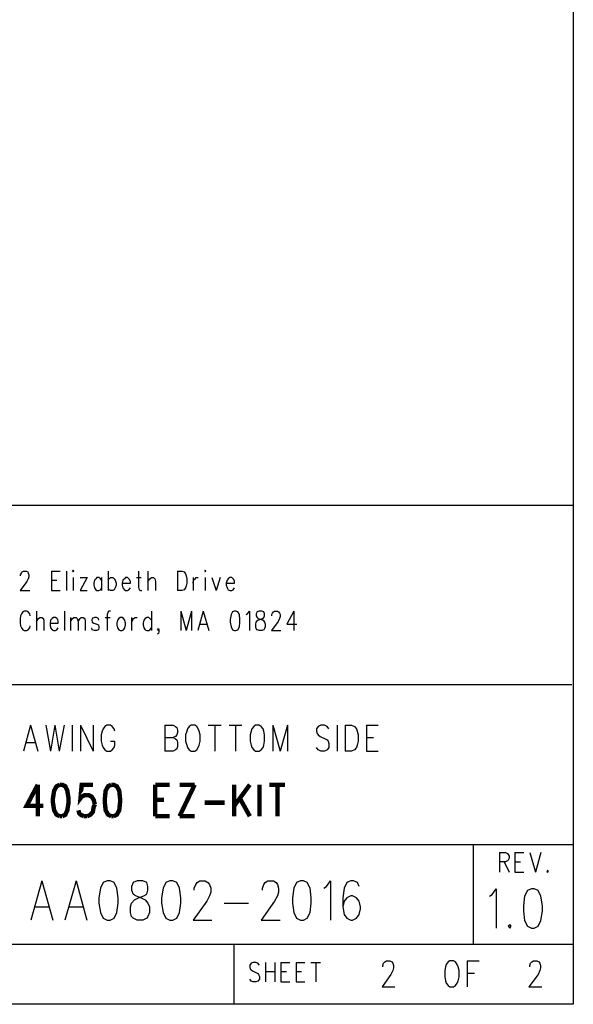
# Model space of a CAD drawing. Extents: x 11.9 to 28.1, y 10.8 to 21.2.
# Tile 9 of 10: x 26.7 to 28.1, y 10.8 to 13.3. Entities that reach past the tile are written whole.
import ezdxf

# ---------------------------------------------------------------- set-up
doc = ezdxf.new("R2010")
doc.units = 0
doc.header["$MEASUREMENT"] = 0
doc.layers.add('LAYNR1', color=2, linetype='Continuous')

msp = doc.modelspace()

# ---------------------------------------------------------------- linework, layer by layer
at = {"layer": 'LAYNR1'}
for points in [[(28.092, 21.199), (28.092, 10.799)], [(23.388, 12.049), (28.092, 12.049)], [(28.092, 12.049), (28.092, 10.815)], [(26.708, 11.872), (26.708, 11.875), (26.71, 11.879), (26.712, 11.882), (26.715, 11.884), (26.722, 11.884), (26.726, 11.882), (26.727, 11.879), (26.729, 11.875), (26.729, 11.87), (26.727, 11.865), (26.724, 11.858), (26.707, 11.835)], [(26.785, 11.884), (26.785, 11.835)], [(26.785, 11.884), (26.807, 11.884)], [(26.823, 11.884), (26.823, 11.835)], [(26.84, 11.868), (26.84, 11.835)], [(26.875, 11.868), (26.857, 11.835)], [(26.857, 11.868), (26.875, 11.868)], [(26.911, 11.861), (26.908, 11.865), (26.904, 11.868), (26.899, 11.868), (26.896, 11.865), (26.893, 11.861), (26.891, 11.854)], [(26.911, 11.868), (26.911, 11.835)], [(26.927, 11.884), (26.927, 11.835)], [(26.927, 11.861), (26.93, 11.865), (26.933, 11.868), (26.939, 11.868), (26.942, 11.865), (26.945, 11.861), (26.947, 11.854)], [(26.983, 11.854), (26.983, 11.858), (26.981, 11.863), (26.979, 11.865), (26.976, 11.868), (26.971, 11.868), (26.968, 11.865), (26.964, 11.861), (26.962, 11.854)], [(26.998, 11.868), (27.01, 11.868)], [(27.003, 11.884), (27.003, 11.844), (27.005, 11.837), (27.008, 11.835)], [(27.027, 11.884), (27.027, 11.835)], [(27.027, 11.858), (27.032, 11.865), (27.036, 11.868), (27.041, 11.868), (27.044, 11.865), (27.046, 11.858), (27.046, 11.835)], [(27.101, 11.884), (27.101, 11.835)], [(27.101, 11.884), (27.112, 11.884), (27.118, 11.882), (27.121, 11.877), (27.123, 11.872)], [(27.123, 11.872), (27.124, 11.865), (27.124, 11.854)], [(27.14, 11.868), (27.14, 11.835)], [(27.14, 11.854), (27.141, 11.861), (27.145, 11.865), (27.148, 11.868), (27.153, 11.868)], [(27.17, 11.868), (27.17, 11.835)], [(27.187, 11.868), (27.198, 11.835)], [(27.208, 11.868), (27.198, 11.835)], [(27.244, 11.854), (27.244, 11.858), (27.242, 11.863), (27.24, 11.865), (27.237, 11.868), (27.232, 11.868), (27.228, 11.865), (27.225, 11.861), (27.223, 11.854)], [(26.785, 11.861), (26.799, 11.861)], [(26.891, 11.854), (26.891, 11.849), (26.893, 11.842), (26.896, 11.837), (26.899, 11.835)], [(26.904, 11.835), (26.908, 11.837), (26.911, 11.842)], [(26.933, 11.835), (26.93, 11.837), (26.927, 11.842)], [(26.947, 11.854), (26.947, 11.849), (26.945, 11.842), (26.942, 11.837), (26.939, 11.835)], [(26.962, 11.854), (26.983, 11.854)], [(26.962, 11.854), (26.962, 11.849), (26.964, 11.842), (26.968, 11.837), (26.971, 11.835)], [(26.976, 11.835), (26.979, 11.837), (26.983, 11.842)], [(27.124, 11.854), (27.123, 11.847), (27.121, 11.842), (27.118, 11.837), (27.112, 11.835)], [(27.223, 11.854), (27.244, 11.854)], [(27.223, 11.854), (27.223, 11.849), (27.225, 11.842), (27.228, 11.837), (27.232, 11.835)], [(27.237, 11.835), (27.24, 11.837), (27.244, 11.842)], [(26.707, 11.835), (26.731, 11.835)], [(26.785, 11.835), (26.807, 11.835)], [(26.857, 11.835), (26.875, 11.835)], [(26.899, 11.835), (26.904, 11.835)], [(26.939, 11.835), (26.933, 11.835)], [(26.971, 11.835), (26.976, 11.835)], [(27.008, 11.835), (27.012, 11.835)], [(27.112, 11.835), (27.101, 11.835)], [(27.232, 11.835), (27.237, 11.835)], [(26.708, 11.772), (26.707, 11.765), (26.707, 11.754)], [(26.732, 11.772), (26.731, 11.777), (26.727, 11.782), (26.724, 11.784), (26.717, 11.784), (26.714, 11.782), (26.71, 11.777), (26.708, 11.772)], [(26.748, 11.784), (26.748, 11.735)], [(26.748, 11.758), (26.753, 11.765), (26.756, 11.768), (26.761, 11.768), (26.765, 11.765), (26.766, 11.758), (26.766, 11.735)], [(26.802, 11.754), (26.802, 11.758), (26.801, 11.763), (26.799, 11.765), (26.795, 11.768), (26.79, 11.768), (26.787, 11.765), (26.783, 11.761), (26.782, 11.754)], [(26.818, 11.784), (26.818, 11.735)], [(26.833, 11.768), (26.833, 11.735)], [(26.833, 11.758), (26.838, 11.765), (26.841, 11.768), (26.847, 11.768), (26.85, 11.765), (26.852, 11.758), (26.852, 11.735)], [(26.852, 11.758), (26.857, 11.765), (26.86, 11.768), (26.865, 11.768), (26.869, 11.765), (26.87, 11.758), (26.87, 11.735)], [(26.904, 11.761), (26.903, 11.765), (26.898, 11.768), (26.893, 11.768), (26.887, 11.765), (26.886, 11.761), (26.887, 11.756), (26.891, 11.754)], [(26.92, 11.768), (26.932, 11.768)], [(26.933, 11.784), (26.93, 11.784), (26.927, 11.782), (26.925, 11.775), (26.925, 11.735)], [(26.957, 11.768), (26.954, 11.765), (26.951, 11.761), (26.949, 11.754)], [(26.971, 11.754), (26.969, 11.761), (26.966, 11.765), (26.962, 11.768), (26.957, 11.768)], [(26.986, 11.768), (26.986, 11.735)], [(26.986, 11.754), (26.988, 11.761), (26.991, 11.765), (26.995, 11.768), (27, 11.768)], [(27.036, 11.761), (27.032, 11.765), (27.029, 11.768), (27.024, 11.768), (27.02, 11.765), (27.017, 11.761), (27.015, 11.754)], [(27.036, 11.784), (27.036, 11.735)], [(27.109, 11.784), (27.109, 11.735)], [(27.109, 11.784), (27.123, 11.735)], [(27.136, 11.784), (27.123, 11.735)], [(27.136, 11.784), (27.136, 11.735)], [(27.165, 11.784), (27.152, 11.735)], [(27.165, 11.784), (27.179, 11.735)], [(27.244, 11.784), (27.239, 11.782), (27.235, 11.775), (27.233, 11.763), (27.233, 11.756), (27.235, 11.744), (27.239, 11.737), (27.244, 11.735)], [(27.247, 11.735), (27.252, 11.737), (27.256, 11.744), (27.257, 11.756), (27.257, 11.763), (27.256, 11.775), (27.252, 11.782), (27.247, 11.784), (27.244, 11.784)], [(27.273, 11.775), (27.276, 11.777), (27.281, 11.784), (27.281, 11.735)], [(27.305, 11.735), (27.3, 11.737), (27.298, 11.74), (27.297, 11.744), (27.297, 11.751), (27.298, 11.756), (27.302, 11.761), (27.307, 11.763), (27.314, 11.765), (27.317, 11.768), (27.319, 11.772)], [(27.305, 11.784), (27.3, 11.782), (27.298, 11.777), (27.298, 11.772)], [(27.298, 11.772), (27.3, 11.768), (27.303, 11.765), (27.31, 11.763), (27.315, 11.761), (27.319, 11.756), (27.32, 11.751), (27.32, 11.744), (27.319, 11.74), (27.317, 11.737), (27.312, 11.735)], [(27.319, 11.772), (27.319, 11.777), (27.317, 11.782), (27.312, 11.784), (27.305, 11.784)], [(27.337, 11.772), (27.337, 11.775), (27.339, 11.779), (27.341, 11.782), (27.344, 11.784), (27.351, 11.784), (27.354, 11.782), (27.356, 11.779), (27.358, 11.775), (27.358, 11.77), (27.356, 11.765), (27.353, 11.758), (27.336, 11.735)], [(27.392, 11.784), (27.375, 11.751), (27.4, 11.751)], [(27.392, 11.784), (27.392, 11.735)], [(26.707, 11.754), (26.708, 11.747), (26.71, 11.742), (26.714, 11.737), (26.717, 11.735)], [(26.724, 11.735), (26.727, 11.737), (26.731, 11.742), (26.732, 11.747)], [(26.782, 11.754), (26.802, 11.754)], [(26.782, 11.754), (26.782, 11.749), (26.783, 11.742), (26.787, 11.737), (26.79, 11.735)], [(26.795, 11.735), (26.799, 11.737), (26.802, 11.742)], [(26.893, 11.735), (26.887, 11.737), (26.886, 11.742)], [(26.891, 11.754), (26.899, 11.751), (26.903, 11.749), (26.904, 11.744), (26.904, 11.742), (26.903, 11.737), (26.898, 11.735)], [(26.949, 11.754), (26.949, 11.749), (26.951, 11.742), (26.954, 11.737), (26.957, 11.735)], [(26.962, 11.735), (26.966, 11.737), (26.969, 11.742), (26.971, 11.749), (26.971, 11.754)], [(27.015, 11.754), (27.015, 11.749), (27.017, 11.742), (27.02, 11.737), (27.024, 11.735)], [(27.029, 11.735), (27.032, 11.737), (27.036, 11.742)], [(27.053, 11.735), (27.051, 11.737), (27.053, 11.74), (27.054, 11.737), (27.054, 11.733), (27.053, 11.728), (27.051, 11.726)], [(27.157, 11.751), (27.174, 11.751)], [(26.717, 11.735), (26.724, 11.735)], [(26.79, 11.735), (26.795, 11.735)], [(26.898, 11.735), (26.893, 11.735)], [(26.957, 11.735), (26.962, 11.735)], [(27.024, 11.735), (27.029, 11.735)], [(27.054, 11.737), (27.053, 11.735)], [(27.244, 11.735), (27.247, 11.735)], [(27.312, 11.735), (27.305, 11.735)], [(27.336, 11.735), (27.36, 11.735)], [(28.088, 11.599), (25.592, 11.599)], [(26.733, 11.498), (26.715, 11.433)], [(26.733, 11.498), (26.751, 11.433)], [(26.771, 11.498), (26.783, 11.433)], [(26.794, 11.498), (26.783, 11.433)], [(26.794, 11.498), (26.805, 11.433)], [(26.817, 11.498), (26.805, 11.433)], [(26.837, 11.498), (26.837, 11.433)], [(26.858, 11.498), (26.858, 11.433)], [(26.858, 11.498), (26.89, 11.433)], [(26.89, 11.498), (26.89, 11.433)], [(26.919, 11.495), (26.915, 11.489)], [(26.937, 11.495), (26.933, 11.498), (26.924, 11.498), (26.919, 11.495)], [(26.942, 11.489), (26.937, 11.495)], [(27.069, 11.498), (27.069, 11.433)], [(27.069, 11.498), (27.09, 11.498), (27.096, 11.495)], [(27.096, 11.495), (27.099, 11.492), (27.101, 11.486), (27.101, 11.48), (27.099, 11.474), (27.096, 11.47)], [(27.13, 11.495), (27.126, 11.489)], [(27.135, 11.498), (27.13, 11.495)], [(27.149, 11.495), (27.144, 11.498), (27.135, 11.498)], [(27.153, 11.489), (27.149, 11.495)], [(27.178, 11.498), (27.21, 11.498)], [(27.194, 11.498), (27.194, 11.433)], [(27.23, 11.498), (27.262, 11.498)], [(27.246, 11.498), (27.246, 11.433)], [(27.292, 11.495), (27.287, 11.489)], [(27.296, 11.498), (27.292, 11.495)], [(27.31, 11.495), (27.305, 11.498), (27.296, 11.498)], [(27.315, 11.489), (27.31, 11.495)], [(27.34, 11.498), (27.34, 11.433)], [(27.34, 11.498), (27.358, 11.433)], [(27.376, 11.498), (27.358, 11.433)], [(27.376, 11.498), (27.376, 11.433)], [(27.453, 11.495), (27.449, 11.489)], [(27.476, 11.495), (27.469, 11.498), (27.46, 11.498), (27.453, 11.495)], [(27.48, 11.489), (27.476, 11.495)], [(27.501, 11.498), (27.501, 11.433)], [(27.521, 11.498), (27.521, 11.433)], [(27.521, 11.498), (27.537, 11.498), (27.544, 11.495)], [(27.544, 11.495), (27.549, 11.489)], [(27.574, 11.498), (27.574, 11.433)], [(27.574, 11.498), (27.603, 11.498)], [(26.912, 11.483), (26.91, 11.474), (26.91, 11.458)], [(26.915, 11.489), (26.912, 11.483)], [(26.944, 11.483), (26.942, 11.489)], [(27.069, 11.467), (27.09, 11.467), (27.096, 11.464)], [(27.096, 11.47), (27.09, 11.467)], [(27.124, 11.483), (27.121, 11.474), (27.121, 11.458)], [(27.126, 11.489), (27.124, 11.483)], [(27.155, 11.483), (27.153, 11.489)], [(27.158, 11.458), (27.158, 11.474), (27.155, 11.483)], [(27.285, 11.483), (27.283, 11.474), (27.283, 11.458)], [(27.287, 11.489), (27.285, 11.483)], [(27.317, 11.483), (27.315, 11.489)], [(27.319, 11.458), (27.319, 11.474), (27.317, 11.483)], [(27.449, 11.489), (27.449, 11.483)], [(27.449, 11.483), (27.451, 11.477)], [(27.451, 11.477), (27.453, 11.474), (27.458, 11.47)], [(27.458, 11.47), (27.471, 11.464)], [(27.549, 11.489), (27.551, 11.483)], [(27.551, 11.483), (27.553, 11.474), (27.553, 11.458)], [(27.574, 11.467), (27.592, 11.467)], [(26.721, 11.455), (26.744, 11.455)], [(26.91, 11.458), (26.912, 11.448), (26.915, 11.442), (26.919, 11.436), (26.924, 11.433)], [(26.933, 11.433), (26.937, 11.436), (26.942, 11.442), (26.944, 11.448), (26.944, 11.458)], [(26.933, 11.458), (26.944, 11.458)], [(27.096, 11.464), (27.099, 11.461), (27.101, 11.455), (27.101, 11.445)], [(27.101, 11.445), (27.099, 11.439)], [(27.121, 11.458), (27.124, 11.448), (27.126, 11.442), (27.13, 11.436), (27.135, 11.433)], [(27.144, 11.433), (27.149, 11.436), (27.153, 11.442), (27.155, 11.448), (27.158, 11.458)], [(27.283, 11.458), (27.285, 11.448), (27.287, 11.442), (27.292, 11.436), (27.296, 11.433)], [(27.305, 11.433), (27.31, 11.436), (27.315, 11.442), (27.317, 11.448), (27.319, 11.458)], [(27.48, 11.452), (27.48, 11.442), (27.476, 11.436), (27.469, 11.433)], [(27.471, 11.464), (27.476, 11.461), (27.478, 11.458)], [(27.478, 11.458), (27.48, 11.452)], [(27.553, 11.458), (27.551, 11.448), (27.549, 11.442), (27.544, 11.436), (27.537, 11.433)], [(26.924, 11.433), (26.933, 11.433)], [(27.09, 11.433), (27.069, 11.433)], [(27.099, 11.439), (27.096, 11.436), (27.09, 11.433)], [(27.135, 11.433), (27.144, 11.433)], [(27.296, 11.433), (27.305, 11.433)], [(27.46, 11.433), (27.453, 11.436), (27.449, 11.442)], [(27.469, 11.433), (27.46, 11.433)], [(27.537, 11.433), (27.521, 11.433)], [(27.574, 11.433), (27.603, 11.433)], [(25.592, 11.199), (28.092, 11.199)], [(27.842, 10.949), (27.842, 11.199)], [(28.092, 11.199), (28.092, 10.949)], [(27.907, 11.179), (27.907, 11.13)], [(27.907, 11.179), (27.922, 11.179), (27.927, 11.177), (27.929, 11.174), (27.931, 11.17), (27.931, 11.165), (27.929, 11.16), (27.927, 11.158), (27.922, 11.156), (27.907, 11.156)], [(27.946, 11.179), (27.946, 11.13)], [(27.946, 11.179), (27.968, 11.179)], [(27.983, 11.179), (27.997, 11.13)], [(28.011, 11.179), (27.997, 11.13)], [(27.919, 11.156), (27.931, 11.13)], [(27.946, 11.156), (27.96, 11.156)], [(27.946, 11.13), (27.968, 11.13)], [(28.028, 11.135), (28.026, 11.132), (28.028, 11.13)], [(28.028, 11.13), (28.029, 11.132), (28.028, 11.135)], [(26.761, 11.108), (26.734, 11.01)], [(26.761, 11.108), (26.789, 11.01)], [(26.847, 11.108), (26.819, 11.01)], [(26.847, 11.108), (26.874, 11.01)], [(26.915, 11.104), (26.908, 11.09), (26.904, 11.066)], [(26.925, 11.108), (26.915, 11.104)], [(26.942, 11.104), (26.932, 11.108), (26.925, 11.108)], [(26.952, 11.066), (26.949, 11.09), (26.942, 11.104)], [(26.99, 11.104), (26.986, 11.094), (26.986, 11.085)], [(27, 11.108), (26.99, 11.104)], [(27.024, 11.104), (27.014, 11.108), (27, 11.108)], [(27.027, 11.085), (27.027, 11.094), (27.024, 11.104)], [(27.072, 11.104), (27.065, 11.09), (27.061, 11.066)], [(27.082, 11.108), (27.072, 11.104)], [(27.099, 11.104), (27.089, 11.108), (27.082, 11.108)], [(27.109, 11.066), (27.106, 11.09), (27.099, 11.104)], [(27.177, 11.104), (27.181, 11.099), (27.184, 11.09), (27.184, 11.08), (27.181, 11.071), (27.174, 11.057), (27.14, 11.01)], [(27.143, 11.085), (27.143, 11.09), (27.147, 11.099), (27.15, 11.104)], [(27.15, 11.104), (27.157, 11.108), (27.17, 11.108), (27.177, 11.104)], [(27.348, 11.104), (27.351, 11.099), (27.354, 11.09), (27.354, 11.08), (27.351, 11.071), (27.344, 11.057), (27.31, 11.01)], [(27.314, 11.085), (27.314, 11.09), (27.317, 11.099), (27.32, 11.104)], [(27.32, 11.104), (27.327, 11.108), (27.341, 11.108), (27.348, 11.104)], [(27.399, 11.104), (27.392, 11.09), (27.389, 11.066)], [(27.409, 11.108), (27.399, 11.104)], [(27.426, 11.104), (27.416, 11.108), (27.409, 11.108)], [(27.436, 11.066), (27.433, 11.09), (27.426, 11.104)], [(27.467, 11.09), (27.474, 11.094), (27.484, 11.108), (27.484, 11.01)], [(27.525, 11.104), (27.518, 11.09), (27.515, 11.066)], [(27.552, 11.104), (27.542, 11.108), (27.535, 11.108), (27.525, 11.104)], [(27.556, 11.094), (27.552, 11.104)], [(26.986, 11.085), (26.99, 11.075), (26.997, 11.071), (27.01, 11.066)], [(27.003, 11.066), (27.017, 11.071), (27.024, 11.075), (27.027, 11.085)], [(27.882, 11.07), (27.889, 11.074), (27.899, 11.088), (27.899, 10.99)], [(27.977, 11.084), (27.97, 11.07), (27.967, 11.046)], [(27.987, 11.088), (27.977, 11.084)], [(28.004, 11.084), (27.994, 11.088), (27.987, 11.088)], [(28.015, 11.046), (28.011, 11.07), (28.004, 11.084)], [(26.904, 11.066), (26.904, 11.052), (26.908, 11.029)], [(26.949, 11.029), (26.952, 11.052), (26.952, 11.066)], [(26.983, 11.029), (26.983, 11.043), (26.986, 11.052), (26.993, 11.061), (27.003, 11.066)], [(27.01, 11.066), (27.02, 11.061), (27.027, 11.052), (27.031, 11.043), (27.031, 11.029)], [(27.061, 11.066), (27.061, 11.052), (27.065, 11.029)], [(27.106, 11.029), (27.109, 11.052), (27.109, 11.066)], [(27.218, 11.052), (27.279, 11.052)], [(27.389, 11.066), (27.389, 11.052), (27.392, 11.029)], [(27.433, 11.029), (27.436, 11.052), (27.436, 11.066)], [(27.515, 11.066), (27.515, 11.043), (27.518, 11.024), (27.525, 11.015), (27.535, 11.01)], [(27.525, 11.066), (27.518, 11.057), (27.515, 11.043)], [(27.549, 11.066), (27.539, 11.071), (27.535, 11.071), (27.525, 11.066)], [(27.539, 11.01), (27.549, 11.015), (27.556, 11.024), (27.559, 11.038), (27.559, 11.043), (27.556, 11.057), (27.549, 11.066)], [(26.744, 11.043), (26.778, 11.043)], [(26.829, 11.043), (26.864, 11.043)], [(26.908, 11.029), (26.915, 11.015), (26.925, 11.01)], [(26.932, 11.01), (26.942, 11.015), (26.949, 11.029)], [(27, 11.01), (26.99, 11.015), (26.986, 11.019), (26.983, 11.029)], [(27.031, 11.029), (27.027, 11.019), (27.024, 11.015), (27.014, 11.01)], [(27.065, 11.029), (27.072, 11.015), (27.082, 11.01)], [(27.089, 11.01), (27.099, 11.015), (27.106, 11.029)], [(27.392, 11.029), (27.399, 11.015), (27.409, 11.01)], [(27.416, 11.01), (27.426, 11.015), (27.433, 11.029)], [(27.967, 11.046), (27.967, 11.032), (27.97, 11.009)], [(28.011, 11.009), (28.015, 11.032), (28.015, 11.046)], [(26.925, 11.01), (26.932, 11.01)], [(27.014, 11.01), (27, 11.01)], [(27.082, 11.01), (27.089, 11.01)], [(27.14, 11.01), (27.187, 11.01)], [(27.31, 11.01), (27.358, 11.01)], [(27.409, 11.01), (27.416, 11.01)], [(27.535, 11.01), (27.539, 11.01)], [(27.933, 10.999), (27.929, 10.995), (27.933, 10.99)], [(27.933, 10.99), (27.936, 10.995), (27.933, 10.999)], [(27.97, 11.009), (27.977, 10.995), (27.987, 10.99)], [(27.994, 10.99), (28.004, 10.995), (28.011, 11.009)], [(27.987, 10.99), (27.994, 10.99)], [(28.092, 10.949), (24.442, 10.949)], [(27.242, 10.949), (27.242, 10.799)], [(27.306, 10.897), (27.302, 10.902), (27.297, 10.904), (27.29, 10.904), (27.285, 10.902), (27.282, 10.897), (27.282, 10.892)], [(27.321, 10.904), (27.321, 10.855)], [(27.345, 10.904), (27.345, 10.855)], [(27.36, 10.904), (27.36, 10.855)], [(27.36, 10.904), (27.382, 10.904)], [(27.398, 10.904), (27.398, 10.855)], [(27.398, 10.904), (27.42, 10.904)], [(27.435, 10.904), (27.459, 10.904)], [(27.447, 10.904), (27.447, 10.855)], [(27.615, 10.893), (27.615, 10.896), (27.617, 10.902), (27.62, 10.905)], [(27.62, 10.905), (27.624, 10.908), (27.633, 10.908), (27.638, 10.905)], [(27.638, 10.905), (27.64, 10.902), (27.642, 10.896), (27.642, 10.89), (27.64, 10.884), (27.635, 10.874)], [(27.779, 10.905), (27.774, 10.899)], [(27.783, 10.908), (27.779, 10.905)], [(27.797, 10.905), (27.792, 10.908), (27.783, 10.908)], [(27.801, 10.899), (27.797, 10.905)], [(27.826, 10.908), (27.826, 10.843)], [(27.826, 10.908), (27.856, 10.908)], [(27.983, 10.893), (27.983, 10.896), (27.985, 10.902), (27.988, 10.905)], [(27.988, 10.905), (27.992, 10.908), (28.001, 10.908), (28.006, 10.905)], [(28.006, 10.905), (28.008, 10.902), (28.01, 10.896), (28.01, 10.89), (28.008, 10.884), (28.004, 10.874)], [(27.282, 10.892), (27.283, 10.888), (27.285, 10.885), (27.289, 10.883), (27.299, 10.878), (27.302, 10.876), (27.304, 10.874)], [(27.321, 10.881), (27.345, 10.881)], [(27.36, 10.881), (27.374, 10.881)], [(27.398, 10.881), (27.411, 10.881)], [(27.772, 10.893), (27.77, 10.884), (27.77, 10.868)], [(27.774, 10.899), (27.772, 10.893)], [(27.804, 10.893), (27.801, 10.899)], [(27.806, 10.868), (27.806, 10.884), (27.804, 10.893)], [(27.826, 10.877), (27.845, 10.877)], [(27.29, 10.855), (27.285, 10.857), (27.282, 10.862)], [(27.297, 10.855), (27.29, 10.855)], [(27.304, 10.874), (27.306, 10.869), (27.306, 10.862), (27.302, 10.857), (27.297, 10.855)], [(27.36, 10.855), (27.382, 10.855)], [(27.398, 10.855), (27.42, 10.855)], [(27.635, 10.874), (27.613, 10.843)], [(27.77, 10.868), (27.772, 10.858), (27.774, 10.852), (27.779, 10.846), (27.783, 10.843)], [(27.792, 10.843), (27.797, 10.846), (27.801, 10.852), (27.804, 10.858), (27.806, 10.868)], [(28.004, 10.874), (27.981, 10.843)], [(27.613, 10.843), (27.645, 10.843)], [(27.783, 10.843), (27.792, 10.843)], [(27.981, 10.843), (28.013, 10.843)], [(28.092, 10.799), (11.892, 10.799)], [(28.088, 10.799), (23.388, 10.799)], [(27.242, 10.799), (26.192, 10.799)]]:
    msp.add_lwpolyline(points, dxfattribs=at)
for points in [[(26.838, 11.884), (26.84, 11.882), (26.841, 11.884), (26.84, 11.886), (26.838, 11.884)], [(27.169, 11.884), (27.17, 11.882), (27.172, 11.884), (27.17, 11.886), (27.169, 11.884)]]:
    msp.add_lwpolyline(points, close=True, dxfattribs=at)
at = {"layer": 'LAYNR1', "const_width": 0.011}
for points in [[(26.751, 11.349), (26.723, 11.296), (26.765, 11.296)], [(26.751, 11.349), (26.751, 11.27)], [(26.806, 11.349), (26.798, 11.345), (26.792, 11.334), (26.789, 11.315), (26.789, 11.304), (26.792, 11.285), (26.798, 11.274), (26.806, 11.27)], [(26.812, 11.27), (26.82, 11.274), (26.825, 11.285), (26.828, 11.304), (26.828, 11.315), (26.825, 11.334), (26.82, 11.345), (26.812, 11.349), (26.806, 11.349)], [(26.889, 11.349), (26.861, 11.349), (26.858, 11.315), (26.861, 11.319), (26.869, 11.323), (26.878, 11.323), (26.886, 11.319), (26.891, 11.311), (26.894, 11.3)], [(26.935, 11.349), (26.927, 11.345), (26.921, 11.334), (26.919, 11.315), (26.919, 11.304), (26.921, 11.285), (26.927, 11.274), (26.935, 11.27)], [(26.941, 11.27), (26.949, 11.274), (26.955, 11.285), (26.957, 11.304), (26.957, 11.315), (26.955, 11.334), (26.949, 11.345), (26.941, 11.349), (26.935, 11.349)], [(27.045, 11.349), (27.045, 11.27)], [(27.045, 11.349), (27.081, 11.349)], [(27.144, 11.349), (27.106, 11.27)], [(27.106, 11.349), (27.144, 11.349)], [(27.243, 11.349), (27.243, 11.27)], [(27.282, 11.349), (27.243, 11.296)], [(27.306, 11.349), (27.306, 11.27)], [(27.331, 11.349), (27.37, 11.349)], [(27.351, 11.349), (27.351, 11.27)], [(27.257, 11.315), (27.282, 11.27)], [(26.894, 11.3), (26.891, 11.293), (26.889, 11.281), (26.883, 11.274), (26.875, 11.27)], [(27.045, 11.311), (27.067, 11.311)], [(27.169, 11.304), (27.219, 11.304)], [(26.806, 11.27), (26.812, 11.27)], [(26.867, 11.27), (26.858, 11.274), (26.855, 11.277), (26.853, 11.285)], [(26.875, 11.27), (26.867, 11.27)], [(26.935, 11.27), (26.941, 11.27)], [(27.045, 11.27), (27.081, 11.27)], [(27.106, 11.27), (27.144, 11.27)]]:
    msp.add_lwpolyline(points, dxfattribs=at)

doc.saveas('drawing.dxf')
